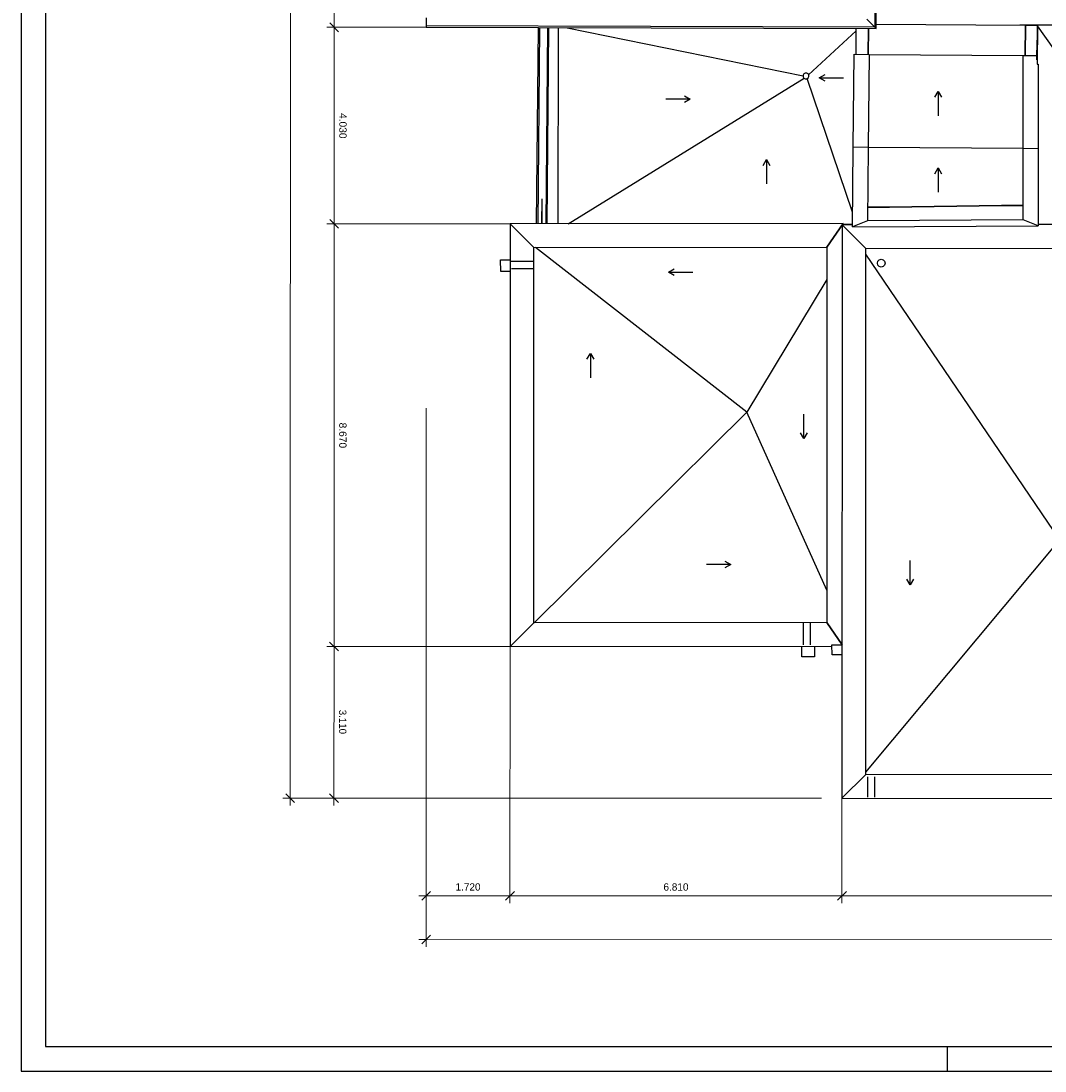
# Model space of a CAD drawing. Header units: metres. Extents: x 0 to 0.84, y 0 to 0.594.
# Tile 1 of 18: x 0 to 0.21, y 0 to 0.215. Entities that reach past the tile are written whole.
import ezdxf

# ---------------------------------------------------------------- set-up
doc = ezdxf.new("R2010")
doc.units = ezdxf.units.M
doc.linetypes.add('Carkovana', pattern=[0.21, 0.15, -0.06])
doc.linetypes.add('Teckovana 0.5x', pattern=[0.04, 0, -0.04])
for name, color, linetype, lineweight in [('Maßlinie 1_100', 7, 'Continuous', 25), ('Standard', 7, 'Continuous', 25), ('Wand Mauerwerk tragend', 7, 'Continuous', 70)]:
    doc.layers.add(name, color=color, linetype=linetype, lineweight=lineweight)
doc.styles.add('ARIAL', font='ARIAL.TTF')

msp = doc.modelspace()

# ---------------------------------------------------------------- linework, layer by layer
at = {"layer": 'Maßlinie 1_100', "color": 7, "linetype": 'Continuous', "lineweight": 13, "transparency": 33554687}
for p, q in [((0.06426, 0.31047), (0.06424, 0.21407)), ((0.06424, 0.21407), (0.06274, 0.21407)), ((0.06334, 0.21497), (0.06514, 0.21317)), ((0.06424, 0.21407), (0.06422, 0.17377)), ((0.06424, 0.21407), (0.06574, 0.21407)), ((0.06332, 0.17467), (0.06512, 0.17287)), ((0.06422, 0.17377), (0.06272, 0.17377)), ((0.06422, 0.17377), (0.0642, 0.08707)), ((0.06422, 0.17377), (0.06572, 0.17377)), ((0.0642, 0.08707), (0.0627, 0.08707)), ((0.0633, 0.08797), (0.0651, 0.08617)), ((0.0642, 0.08707), (0.06419, 0.05596)), ((0.0642, 0.08707), (0.0657, 0.08707)), ((0.05429, 0.05686), (0.05609, 0.05506)), ((0.06329, 0.05686), (0.06509, 0.05506)), ((0.05519, 0.05596), (0.05369, 0.05596)), ((0.05519, 0.05596), (0.05669, 0.05596)), ((0.05519, 0.05596), (0.05519, 0.05446)), ((0.06419, 0.05596), (0.06269, 0.05596)), ((0.06419, 0.05596), (0.06569, 0.05596)), ((0.06419, 0.05596), (0.06419, 0.05446)), ((0.08218, 0.03506), (0.08398, 0.03685)), ((0.08308, 0.03595), (0.08308, 0.03745)), ((0.09938, 0.03505), (0.10118, 0.03685)), ((0.10028, 0.03595), (0.10028, 0.03745)), ((0.16747, 0.03503), (0.16927, 0.03683)), ((0.16837, 0.03593), (0.16837, 0.03743)), ((0.08308, 0.03595), (0.08158, 0.03596)), ((0.08308, 0.03595), (0.08308, 0.03445)), ((0.10028, 0.03595), (0.10028, 0.03445)), ((0.10028, 0.03595), (0.16837, 0.03593)), ((0.16837, 0.03593), (0.16837, 0.03443)), ((0.16837, 0.03593), (0.28617, 0.0359)), ((0.08308, 0.02695), (0.08308, 0.02845)), ((0.08308, 0.02695), (0.08158, 0.02696)), ((0.08218, 0.02606), (0.08398, 0.02785)), ((0.08308, 0.02695), (0.08308, 0.02545))]:
    msp.add_line(p, q, dxfattribs=at)
at = {"layer": 'Maßlinie 1_100', "color": 7, "linetype": 'Teckovana 0.5x', "lineweight": 13, "transparency": 33554687}
for p, q in [((0.08308, 0.03595), (0.08313, 0.21406)), ((0.08308, 0.02695), (0.08313, 0.21406)), ((0.05519, 0.05596), (0.16838, 0.05593)), ((0.06419, 0.05596), (0.16838, 0.05593))]:
    msp.add_line(p, q, dxfattribs=at)
at = {"layer": 'Maßlinie 1_100', "color": 7, "linetype": 'Continuous', "lineweight": 13, "transparency": 33554687}
for points in [[(0.05531, 0.47935), (0.05525, 0.26708), (0.05525, 0.26708), (0.05519, 0.05596)], [(0.08308, 0.03595), (0.08615, 0.03595), (0.08615, 0.03595), (0.10028, 0.03595)], [(0.08308, 0.02695), (0.262, 0.0269), (0.262, 0.0269), (0.4667, 0.02684)]]:
    msp.add_lwpolyline(points, dxfattribs=at)
at = {"layer": 'Maßlinie 1_100', "color": 7, "linetype": 'Teckovana 0.5x', "lineweight": 13, "transparency": 33554687}
for points in [[(0.06424, 0.21407), (0.06501, 0.21407), (0.06501, 0.21407), (0.06501, 0.21407), (0.06501, 0.21407), (0.06501, 0.21407), (0.06501, 0.21407), (0.08313, 0.21406)], [(0.06422, 0.17377), (0.065, 0.17377), (0.065, 0.17377), (0.065, 0.17377), (0.065, 0.17377), (0.10032, 0.17376)], [(0.0642, 0.08707), (0.06497, 0.08707), (0.06497, 0.08707), (0.1003, 0.08706)], [(0.10028, 0.03595), (0.10028, 0.03672), (0.10028, 0.03672), (0.10028, 0.03672), (0.10028, 0.03672), (0.10028, 0.03672), (0.10028, 0.03672), (0.10028, 0.03672), (0.10028, 0.03672), (0.10028, 0.03672), (0.10028, 0.03672), (0.1003, 0.08706)], [(0.16837, 0.03593), (0.16837, 0.03671), (0.16837, 0.03671), (0.16837, 0.03671), (0.16837, 0.03671), (0.16837, 0.03671), (0.16837, 0.03671), (0.16837, 0.03671), (0.16837, 0.03671), (0.16838, 0.05593)]]:
    msp.add_lwpolyline(points, dxfattribs=at)
at = {"layer": 'Standard', "color": 7, "linetype": 'Continuous', "lineweight": 25, "transparency": 33554687}
for p, q in [((0.17528, 0.40653), (0.17509, 0.21409)), ((0.17539, 0.21379), (0.17558, 0.40683)), ((0.08313, 0.216), (0.08313, 0.21436)), ((0.17509, 0.21409), (0.17346, 0.21573)), ((0.17346, 0.21573), (0.17509, 0.21409)), ((0.08313, 0.21436), (0.08313, 0.21406)), ((0.17509, 0.21409), (0.08313, 0.21436)), ((0.08313, 0.21406), (0.17539, 0.21379)), ((0.10604, 0.214), (0.10568, 0.17377)), ((0.10634, 0.21399), (0.10598, 0.17377)), ((0.10798, 0.21399), (0.10762, 0.17377)), ((0.10818, 0.21399), (0.10782, 0.17377)), ((0.11014, 0.21398), (0.11012, 0.17377)), ((0.11199, 0.21398), (0.16042, 0.20414)), ((0.16152, 0.20435), (0.1713, 0.21334)), ((0.17127, 0.20853), (0.1713, 0.2138)), ((0.17377, 0.20852), (0.17381, 0.21379)), ((0.17381, 0.21379), (0.17377, 0.20852)), ((0.17539, 0.21379), (0.17509, 0.21409)), ((0.17509, 0.21409), (0.17539, 0.21379)), ((0.17539, 0.21474), (0.20599, 0.2145)), ((0.20841, 0.2145), (0.20482, 0.21451)), ((0.20594, 0.20826), (0.20599, 0.2145)), ((0.20599, 0.2145), (0.20594, 0.20826)), ((0.20599, 0.2145), (0.20842, 0.21448)), ((0.20842, 0.21448), (0.20839, 0.2114)), ((0.20841, 0.2145), (0.20849, 0.21437)), ((0.27072, 0.21435), (0.20841, 0.2145)), ((0.20849, 0.21437), (0.20841, 0.20651)), ((0.2118, 0.20963), (0.20849, 0.21437)), ((0.20835, 0.20736), (0.20839, 0.2114)), ((0.20839, 0.2114), (0.20846, 0.2114)), ((0.20839, 0.2114), (0.20846, 0.2114)), ((0.17067, 0.18947), (0.17085, 0.20854)), ((0.17085, 0.20854), (0.17395, 0.20851)), ((0.17395, 0.20851), (0.17377, 0.18944)), ((0.17395, 0.20851), (0.20552, 0.20827)), ((0.20552, 0.20827), (0.20836, 0.20825)), ((0.20552, 0.1892), (0.20552, 0.20827)), ((0.20835, 0.20736), (0.20842, 0.20736)), ((0.16083, 0.20467), (0.16057, 0.20451)), ((0.16114, 0.20468), (0.16083, 0.20467)), ((0.16141, 0.20453), (0.16114, 0.20468)), ((0.20841, 0.20651), (0.20862, 0.20653)), ((0.20862, 0.20653), (0.20862, 0.18917)), ((0.11225, 0.17377), (0.16059, 0.20366)), ((0.16057, 0.20451), (0.16042, 0.20424)), ((0.16042, 0.20424), (0.16042, 0.20393)), ((0.16042, 0.20393), (0.16058, 0.20366)), ((0.16058, 0.20366), (0.16085, 0.20351)), ((0.16085, 0.20351), (0.16117, 0.20352)), ((0.16117, 0.20352), (0.16143, 0.20368)), ((0.17055, 0.17615), (0.16127, 0.20359)), ((0.16157, 0.20426), (0.16141, 0.20453)), ((0.16143, 0.20368), (0.16158, 0.20395)), ((0.16158, 0.20395), (0.16157, 0.20426)), ((0.17052, 0.17314), (0.17067, 0.18947)), ((0.17377, 0.18944), (0.17067, 0.18947)), ((0.17377, 0.18944), (0.17363, 0.17436)), ((0.20552, 0.1892), (0.17377, 0.18944)), ((0.20862, 0.18917), (0.20552, 0.1892)), ((0.20552, 0.17456), (0.20552, 0.1892)), ((0.20862, 0.18917), (0.20862, 0.17337)), ((0.10683, 0.17891), (0.10678, 0.17377)), ((0.10683, 0.17891), (0.10682, 0.17377)), ((0.17366, 0.17718), (0.17812, 0.17717)), ((0.17812, 0.17717), (0.17366, 0.17718)), ((0.17812, 0.17717), (0.20109, 0.17752)), ((0.20109, 0.17752), (0.17812, 0.17717)), ((0.20109, 0.17752), (0.20552, 0.17751)), ((0.20552, 0.17751), (0.20109, 0.17752)), ((0.20552, 0.17456), (0.17363, 0.17436)), ((0.20862, 0.17337), (0.20552, 0.17456)), ((0.20862, 0.17337), (0.20552, 0.17456)), ((0.10032, 0.17376), (0.1003, 0.08706)), ((0.16862, 0.17383), (0.10032, 0.17376)), ((0.10519, 0.1689), (0.10032, 0.17376)), ((0.10032, 0.17376), (0.10519, 0.1689)), ((0.16862, 0.17383), (0.16526, 0.16897)), ((0.16526, 0.16897), (0.16862, 0.17383)), ((0.16842, 0.17353), (0.16838, 0.05593)), ((0.17053, 0.17354), (0.16842, 0.17353)), ((0.16842, 0.17353), (0.17329, 0.16868)), ((0.17329, 0.16868), (0.16842, 0.17353)), ((0.16862, 0.17353), (0.16862, 0.17383)), ((0.16862, 0.17368), (0.17053, 0.17369)), ((0.17053, 0.17359), (0.16862, 0.17358)), ((0.17053, 0.17359), (0.16862, 0.17358)), ((0.17363, 0.17436), (0.17052, 0.17314)), ((0.17363, 0.17436), (0.17052, 0.17314)), ((0.17052, 0.17314), (0.20862, 0.17337)), ((0.17053, 0.17359), (0.17053, 0.17369)), ((0.28602, 0.17369), (0.20862, 0.17359)), ((0.20862, 0.17366), (0.26353, 0.17366)), ((0.10516, 0.09193), (0.10519, 0.1689)), ((0.10519, 0.1689), (0.16526, 0.16897)), ((0.14886, 0.1351), (0.10552, 0.1689)), ((0.16526, 0.16897), (0.16524, 0.092)), ((0.17324, 0.06079), (0.17329, 0.16868)), ((0.17329, 0.16868), (0.28117, 0.16882)), ((0.09835, 0.16634), (0.10032, 0.16635)), ((0.09838, 0.16397), (0.09835, 0.16634)), ((0.21309, 0.10896), (0.17328, 0.16752)), ((0.17563, 0.16569), (0.17573, 0.16609)), ((0.17573, 0.16609), (0.17603, 0.16638)), ((0.17603, 0.16638), (0.17643, 0.16649)), ((0.17643, 0.16649), (0.17683, 0.16639)), ((0.17683, 0.16639), (0.17712, 0.16609)), ((0.17712, 0.16609), (0.17723, 0.16569)), ((0.10032, 0.16399), (0.09838, 0.16397)), ((0.17573, 0.16529), (0.17563, 0.16569)), ((0.17603, 0.165), (0.17573, 0.16529)), ((0.17643, 0.16489), (0.17603, 0.165)), ((0.17683, 0.165), (0.17643, 0.16489)), ((0.17712, 0.16529), (0.17683, 0.165)), ((0.17723, 0.16569), (0.17712, 0.16529)), ((0.16526, 0.16234), (0.14886, 0.1351)), ((0.14886, 0.1351), (0.10527, 0.09193)), ((0.16524, 0.09863), (0.14886, 0.1351)), ((0.17324, 0.0613), (0.21309, 0.10896)), ((0.1003, 0.08706), (0.10516, 0.09193)), ((0.10516, 0.09193), (0.1003, 0.08706)), ((0.16524, 0.092), (0.10516, 0.09193)), ((0.16839, 0.08744), (0.16524, 0.092)), ((0.16524, 0.092), (0.16839, 0.08744)), ((0.1003, 0.08706), (0.16634, 0.08714)), ((0.16016, 0.08495), (0.16016, 0.08713)), ((0.16272, 0.08714), (0.16273, 0.08497)), ((0.16633, 0.08743), (0.16839, 0.08744)), ((0.16635, 0.08537), (0.16633, 0.08743)), ((0.16273, 0.08497), (0.16016, 0.08495)), ((0.16839, 0.08537), (0.16635, 0.08537)), ((0.16838, 0.05593), (0.17324, 0.06079)), ((0.17324, 0.06079), (0.16838, 0.05593)), ((0.28131, 0.06076), (0.17324, 0.06079)), ((0.16838, 0.05593), (0.28618, 0.0559)), ((0.19, 0), (0.19, 0.005))]:
    msp.add_line(p, q, dxfattribs=at)
for points in [[(0, 0), (0.84, 0), (0.84, 0.594), (0, 0.594), (0, 0)], [(0.005, 0.005), (0.835, 0.005), (0.835, 0.589), (0.005, 0.589), (0.005, 0.005)]]:
    msp.add_lwpolyline(points, close=True, dxfattribs=at)
at = {"layer": 'Wand Mauerwerk tragend', "color": 7, "linetype": 'Continuous', "lineweight": 25, "transparency": 33554687}
for p, q in [((0.16372, 0.20372), (0.16492, 0.20441)), ((0.16372, 0.20372), (0.16872, 0.20372)), ((0.16372, 0.20372), (0.16522, 0.20372)), ((0.16372, 0.20372), (0.16372, 0.20372)), ((0.16372, 0.20372), (0.16372, 0.20372)), ((0.16372, 0.20372), (0.16372, 0.20372)), ((0.16492, 0.20303), (0.16372, 0.20372)), ((0.18743, 0.19973), (0.18812, 0.20093)), ((0.18812, 0.20093), (0.18812, 0.19593)), ((0.18812, 0.20093), (0.18812, 0.19943)), ((0.18812, 0.20093), (0.18812, 0.20093)), ((0.18812, 0.20093), (0.18812, 0.20093)), ((0.18812, 0.20093), (0.18812, 0.20093)), ((0.18812, 0.20093), (0.18881, 0.19973)), ((0.13725, 0.1993), (0.13225, 0.1993)), ((0.13725, 0.1993), (0.13575, 0.1993)), ((0.13605, 0.19999), (0.13725, 0.1993)), ((0.13725, 0.1993), (0.13605, 0.19861)), ((0.13725, 0.1993), (0.13725, 0.1993)), ((0.13725, 0.1993), (0.13725, 0.1993)), ((0.13725, 0.1993), (0.13725, 0.1993)), ((0.15223, 0.18574), (0.15292, 0.18694)), ((0.15292, 0.18694), (0.15292, 0.18194)), ((0.15292, 0.18694), (0.15292, 0.18544)), ((0.15292, 0.18694), (0.15292, 0.18694)), ((0.15292, 0.18694), (0.15292, 0.18694)), ((0.15292, 0.18694), (0.15292, 0.18694)), ((0.15292, 0.18694), (0.15361, 0.18574)), ((0.18743, 0.18403), (0.18812, 0.18523)), ((0.18812, 0.18523), (0.18812, 0.18023)), ((0.18812, 0.18523), (0.18812, 0.18373)), ((0.18812, 0.18523), (0.18812, 0.18523)), ((0.18812, 0.18523), (0.18812, 0.18523)), ((0.18812, 0.18523), (0.18812, 0.18523)), ((0.18812, 0.18523), (0.18881, 0.18403)), ((0.13278, 0.16384), (0.13398, 0.16453)), ((0.13278, 0.16384), (0.13778, 0.16384)), ((0.13278, 0.16384), (0.13428, 0.16384)), ((0.13278, 0.16384), (0.13278, 0.16384)), ((0.13278, 0.16384), (0.13278, 0.16384)), ((0.13278, 0.16384), (0.13278, 0.16384)), ((0.13398, 0.16315), (0.13278, 0.16384)), ((0.11608, 0.14599), (0.11677, 0.14719)), ((0.11677, 0.14719), (0.11677, 0.14219)), ((0.11677, 0.14719), (0.11677, 0.14569)), ((0.11677, 0.14719), (0.11677, 0.14719)), ((0.11677, 0.14719), (0.11677, 0.14719)), ((0.11677, 0.14719), (0.11677, 0.14719)), ((0.11677, 0.14719), (0.11746, 0.14599)), ((0.16054, 0.12971), (0.16053, 0.13471)), ((0.16054, 0.12971), (0.15984, 0.13091)), ((0.16054, 0.12971), (0.16053, 0.13121)), ((0.16122, 0.13091), (0.16054, 0.12971)), ((0.16054, 0.12971), (0.16054, 0.12971)), ((0.16054, 0.12971), (0.16054, 0.12971)), ((0.16054, 0.12971), (0.16054, 0.12971)), ((0.14557, 0.10387), (0.14057, 0.10386)), ((0.14557, 0.10387), (0.14407, 0.10387)), ((0.14437, 0.10456), (0.14557, 0.10387)), ((0.14557, 0.10387), (0.14437, 0.10318)), ((0.14557, 0.10387), (0.14557, 0.10387)), ((0.14557, 0.10387), (0.14557, 0.10387)), ((0.14557, 0.10387), (0.14557, 0.10387)), ((0.18237, 0.09971), (0.18237, 0.10471)), ((0.18237, 0.09971), (0.18168, 0.10091)), ((0.18237, 0.09971), (0.18237, 0.10121)), ((0.18306, 0.10091), (0.18237, 0.09971)), ((0.18237, 0.09971), (0.18237, 0.09971)), ((0.18237, 0.09971), (0.18237, 0.09971)), ((0.18237, 0.09971), (0.18237, 0.09971))]:
    msp.add_line(p, q, dxfattribs=at)
at = {"layer": 'Wand Mauerwerk tragend', "color": 7, "linetype": 'Carkovana', "lineweight": 25, "transparency": 33554687}
for p, q in [((0.10512, 0.16601), (0.10051, 0.16601)), ((0.10512, 0.16452), (0.10062, 0.16452)), ((0.1604, 0.09183), (0.16041, 0.08743)), ((0.16191, 0.08743), (0.1619, 0.09183)), ((0.17359, 0.06034), (0.17359, 0.05614)), ((0.17509, 0.05614), (0.17509, 0.06034))]:
    msp.add_line(p, q, dxfattribs=at)

# ---------------------------------------------------------------- texts
at = {"layer": 'Maßlinie 1_100', "color": 7, "linetype": 'Continuous', "lineweight": 13, "transparency": 33554687, "char_height": 0.0015, "attachment_point": 7, "style": 'ARIAL'}
for s, insert, width, rotation in [('\\W1.00;4.030', (0.06526, 0.19649), 0.0059894, 269.9836), ('\\W1.00;8.670', (0.06524, 0.13299), 0.0059894, 269.9836), ('\\W0.95;3.110', (0.06522, 0.07409), 0.0059579, 269.9836), ('\\W0.98;1.720', (0.08911, 0.03698), 0.0059732, 359.9836), ('\\W0.98;6.810', (0.13176, 0.03697), 0.0059734, 359.9836)]:
    msp.add_mtext(s, dxfattribs=dict(at, insert=insert, width=width, rotation=rotation))

doc.saveas('drawing.dxf')
